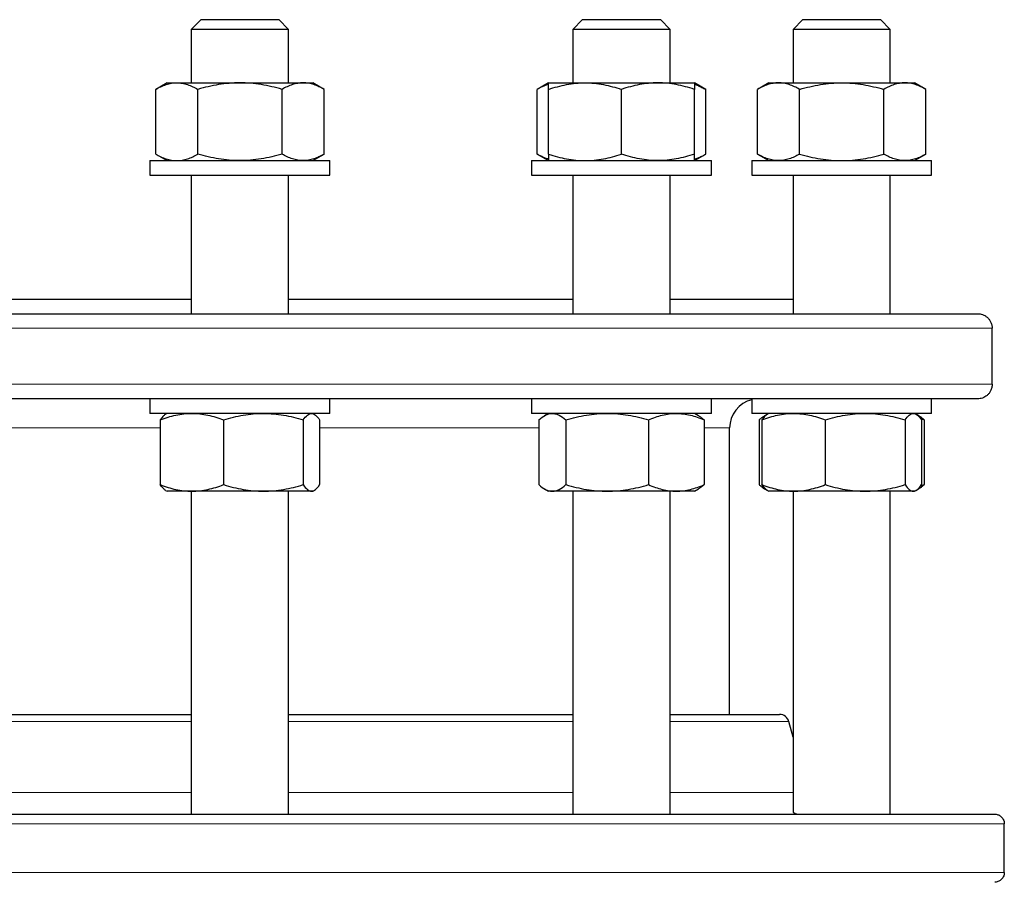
# Model space of a CAD drawing. Header units: millimetres. Extents: x 157 to 1087, y 67 to 925.
# Tile 4 of 9: x 376 to 579, y 251 to 427. Entities that reach past the tile are written whole.
import ezdxf

# ---------------------------------------------------------------- set-up
doc = ezdxf.new("R2010")
doc.units = ezdxf.units.MM

msp = doc.modelspace()

# ---------------------------------------------------------------- linework, layer by layer
at = {"color": 7, "linetype": 'Continuous', "lineweight": 25}
for p, q in [((413.64, 427.3), (411.64, 425.3)), ((413.64, 427.3), (418.84, 427.3)), ((418.84, 427.3), (429.64, 427.3)), ((431.64, 425.3), (429.64, 427.3)), ((492.09, 427.3), (490.09, 425.3)), ((492.09, 427.3), (501.41, 427.3)), ((501.41, 427.3), (508.09, 427.3)), ((510.09, 425.3), (508.09, 427.3)), ((537.38, 427.3), (535.38, 425.3)), ((537.38, 427.3), (550.47, 427.3)), ((550.47, 427.3), (553.38, 427.3)), ((555.38, 425.3), (553.38, 427.3)), ((411.64, 425.3), (411.64, 414.3)), ((418.14, 425.3), (411.64, 425.3)), ((431.64, 425.3), (418.14, 425.3)), ((431.64, 414.3), (431.64, 425.3)), ((490.09, 425.3), (490.09, 414.3)), ((501.74, 425.3), (490.09, 425.3)), ((510.09, 425.3), (501.74, 425.3)), ((510.09, 414.3), (510.09, 425.3)), ((535.38, 425.3), (535.38, 414.3)), ((551.75, 425.3), (535.38, 425.3)), ((555.38, 425.3), (551.75, 425.3)), ((555.38, 414.3), (555.38, 425.3)), ((406.64, 414.3), (404.32, 412.96)), ((406.64, 414.3), (408.65, 414.3)), ((408.65, 414.3), (421.64, 414.3)), ((421.64, 414.3), (434.63, 414.3)), ((434.63, 414.3), (436.64, 414.3)), ((438.96, 412.96), (436.64, 414.3)), ((485.09, 414.3), (482.77, 412.96)), ((485.09, 414.3), (492.59, 414.3)), ((492.59, 414.3), (507.59, 414.3)), ((507.59, 414.3), (515.09, 414.3)), ((517.41, 412.96), (515.09, 414.3)), ((530.38, 414.3), (528.06, 412.96)), ((530.38, 414.3), (532.39, 414.3)), ((532.39, 414.3), (545.38, 414.3)), ((545.38, 414.3), (558.37, 414.3)), ((558.37, 414.3), (560.38, 414.3)), ((562.7, 412.96), (560.38, 414.3)), ((404.32, 399.64), (404.32, 412.96)), ((412.98, 399.64), (412.98, 412.96)), ((430.3, 399.64), (430.3, 412.96)), ((438.96, 399.64), (438.96, 412.96)), ((482.77, 399.64), (482.77, 412.96)), ((485.09, 399.64), (485.09, 412.96)), ((500.09, 399.64), (500.09, 412.96)), ((515.09, 399.64), (515.09, 412.96)), ((517.41, 399.64), (517.41, 412.96)), ((528.06, 399.64), (528.06, 412.96)), ((536.72, 399.64), (536.72, 412.96)), ((554.04, 399.64), (554.04, 412.96)), ((562.7, 399.64), (562.7, 412.96)), ((404.32, 399.64), (406.64, 398.3)), ((436.64, 398.3), (438.96, 399.64)), ((482.77, 399.64), (485.09, 398.3)), ((515.09, 398.3), (517.41, 399.64)), ((528.06, 399.64), (530.38, 398.3)), ((560.38, 398.3), (562.7, 399.64)), ((403.14, 398.3), (403.14, 395.3)), ((403.14, 398.3), (440.14, 398.3)), ((440.14, 395.3), (440.14, 398.3)), ((481.59, 398.3), (481.59, 395.3)), ((481.59, 398.3), (518.59, 398.3)), ((518.59, 395.3), (518.59, 398.3)), ((526.88, 398.3), (526.88, 395.3)), ((526.88, 398.3), (563.88, 398.3)), ((563.88, 395.3), (563.88, 398.3)), ((403.14, 395.3), (440.14, 395.3)), ((411.64, 395.3), (411.64, 366.8)), ((431.64, 366.8), (431.64, 395.3)), ((481.59, 395.3), (518.59, 395.3)), ((490.09, 395.3), (490.09, 366.8)), ((510.09, 366.8), (510.09, 395.3)), ((526.88, 395.3), (563.88, 395.3)), ((535.38, 395.3), (535.38, 366.8)), ((555.38, 366.8), (555.38, 395.3)), ((341.05, 369.8), (411.64, 369.8)), ((431.64, 369.8), (490.09, 369.8)), ((510.09, 369.8), (535.38, 369.8)), ((179.34, 366.8), (573.34, 366.8)), ((576.32, 352.3), (576.32, 363.8)), ((573.34, 349.3), (179.34, 349.3)), ((403.14, 349.3), (403.14, 346.3)), ((440.14, 346.3), (440.14, 349.3)), ((481.59, 349.3), (481.59, 346.3)), ((518.59, 346.3), (518.59, 349.3)), ((526.88, 349.3), (526.88, 346.3)), ((563.88, 346.3), (563.88, 349.3)), ((403.25, 346.3), (403.14, 346.3)), ((440.14, 346.3), (403.25, 346.3)), ((406.64, 346.3), (406.34, 346.13)), ((436.93, 346.13), (436.64, 346.3)), ((485.16, 346.3), (481.59, 346.3)), ((485.09, 346.3), (484.24, 345.81)), ((518.59, 346.3), (485.16, 346.3)), ((515.94, 345.81), (515.09, 346.3)), ((537.92, 346.3), (526.88, 346.3)), ((530.38, 346.3), (530.09, 346.13)), ((563.88, 346.3), (537.92, 346.3)), ((560.68, 346.13), (560.38, 346.3)), ((405.24, 344.96), (405.24, 331.64)), ((418.27, 344.96), (418.27, 331.64)), ((434.67, 344.96), (434.67, 331.64)), ((438.03, 344.96), (438.03, 331.64)), ((483.1, 344.96), (483.1, 331.64)), ((488.68, 344.96), (488.68, 331.64)), ((505.67, 344.96), (505.67, 331.64)), ((517.08, 344.96), (517.08, 331.64)), ((528.39, 344.96), (528.39, 331.64)), ((528.98, 344.96), (528.98, 331.64)), ((530.09, 346.13), (529.53, 345.81)), ((542.01, 344.96), (542.01, 331.64)), ((558.41, 344.96), (558.41, 331.64)), ((561.23, 345.81), (560.71, 346.11)), ((561.53, 345.3), (562.37, 344.96)), ((561.78, 344.96), (561.78, 331.64)), ((562.37, 344.96), (562.37, 331.64)), ((522.34, 284.36), (522.34, 343.3)), ((406.34, 330.47), (406.64, 330.3)), ((411.75, 330.3), (406.64, 330.3)), ((411.64, 330.3), (411.64, 263.86)), ((426.47, 330.3), (411.75, 330.3)), ((436.35, 330.3), (426.47, 330.3)), ((431.64, 263.86), (431.64, 330.3)), ((436.64, 330.3), (436.35, 330.3)), ((436.64, 330.3), (436.93, 330.47)), ((484.24, 330.79), (485.09, 330.3)), ((485.89, 330.3), (485.09, 330.3)), ((497.17, 330.3), (485.89, 330.3)), ((490.09, 330.3), (490.09, 263.86)), ((511.37, 330.3), (497.17, 330.3)), ((510.09, 263.86), (510.09, 330.3)), ((515.09, 330.3), (511.37, 330.3)), ((515.09, 330.3), (515.94, 330.79)), ((529.53, 330.79), (530.09, 330.47)), ((530.09, 330.47), (530.38, 330.3)), ((535.5, 330.3), (530.38, 330.3)), ((535.38, 330.3), (535.38, 264.42)), ((550.21, 330.3), (535.5, 330.3)), ((560.09, 330.3), (550.21, 330.3)), ((555.38, 263.86), (555.38, 330.3)), ((560.38, 330.3), (560.09, 330.3)), ((560.38, 330.3), (560.68, 330.47)), ((560.71, 330.48), (561.23, 330.79)), ((561.53, 331.3), (562.37, 331.64)), ((341.05, 284.36), (411.64, 284.36)), ((431.64, 284.36), (490.09, 284.36)), ((510.09, 284.36), (532.6, 284.36)), ((535.38, 279.72), (534.53, 282.88)), ((175.85, 263.86), (576.84, 263.86)), ((578.82, 251.86), (578.82, 261.86))]:
    msp.add_line(p, q, dxfattribs=at)
at = {"color": 8, "linetype": 'Continuous', "lineweight": 18}
for p, q in [((576.32, 363.8), (176.37, 363.8)), ((176.37, 352.3), (576.32, 352.3)), ((405.24, 343.3), (348.04, 343.3)), ((483.1, 343.3), (438.03, 343.3)), ((522.34, 343.3), (517.08, 343.3)), ((411.64, 282.88), (341.05, 282.88)), ((490.09, 282.88), (431.64, 282.88)), ((534.53, 282.88), (510.09, 282.88)), ((341.05, 268.31), (411.64, 268.31)), ((431.64, 268.31), (490.09, 268.31)), ((510.09, 268.31), (535.38, 268.31)), ((578.82, 261.86), (173.87, 261.86)), ((173.87, 251.86), (578.82, 251.86))]:
    msp.add_line(p, q, dxfattribs=at)
at = {"color": 7, "linetype": 'Continuous', "lineweight": 25}
for centre, radius, start, end in [((528.34, 343.3), 6, 104.1127, 180), ((532.6, 282.36), 2, 15, 90)]:
    msp.add_arc(centre, radius, start, end, dxfattribs=at)
for points, knots in [([(404.32, 412.96), (404.67, 413.16), (405.02, 413.35), (405.74, 413.68), (406.1, 413.82), (407.19, 414.17), (407.91, 414.3), (408.65, 414.3)], [0, 0, 0, 0, 0.25, 0.25, 0.5, 0.5, 1, 1, 1, 1]), ([(408.65, 414.3), (409.01, 414.3), (409.38, 414.27), (410.12, 414.14), (410.48, 414.05), (411.57, 413.7), (412.28, 413.36), (412.98, 412.96)], [0, 0, 0, 0, 0.25, 0.25, 0.5, 0.5, 1, 1, 1, 1]), ([(421.64, 414.3), (420.9, 414.3), (420.16, 414.26), (418.7, 414.14), (417.98, 414.05), (415.81, 413.7), (414.39, 413.36), (412.98, 412.96)], [0, 0, 0, 0, 0.25, 0.25, 0.5, 0.5, 1, 1, 1, 1]), ([(430.3, 412.96), (428.88, 413.37), (427.45, 413.7), (424.57, 414.17), (423.11, 414.3), (421.64, 414.3)], [0, 0, 0, 0, 0.5, 0.5, 1, 1, 1, 1]), ([(434.63, 414.3), (434.26, 414.3), (433.89, 414.26), (433.16, 414.14), (432.8, 414.05), (431.72, 413.7), (431, 413.36), (430.3, 412.96)], [0, 0, 0, 0, 0.25, 0.25, 0.5, 0.5, 1, 1, 1, 1]), ([(438.96, 412.96), (438.25, 413.37), (437.54, 413.7), (436.09, 414.17), (435.36, 414.3), (434.63, 414.3)], [0, 0, 0, 0, 0.5, 0.5, 1, 1, 1, 1]), ([(485.09, 413.98), (484.98, 413.95), (484.65, 413.86), (484.1, 413.64), (483.43, 413.33), (482.99, 413.08), (482.77, 412.96)], [0, 0, 0, 0, 0.132857, 0.421842, 0.710957, 1, 1, 1, 1]), ([(485.09, 412.96), (485.7, 413.16), (486.31, 413.35), (487.56, 413.68), (488.18, 413.82), (490.06, 414.17), (491.32, 414.3), (492.59, 414.3)], [0, 0, 0, 0, 0.25, 0.25, 0.5, 0.5, 1, 1, 1, 1]), ([(485.09, 412.96), (485.09, 413.37), (485.09, 413.7), (485.09, 414.17), (485.09, 414.3), (485.09, 414.3)], [0, 0, 0, 0, 0.5, 0.5, 1, 1, 1, 1]), ([(492.59, 414.3), (493.22, 414.3), (493.86, 414.27), (495.13, 414.14), (495.77, 414.05), (497.65, 413.7), (498.87, 413.36), (500.09, 412.96)], [0, 0, 0, 0, 0.25, 0.25, 0.5, 0.5, 1, 1, 1, 1]), ([(507.59, 414.3), (506.95, 414.3), (506.31, 414.26), (505.05, 414.14), (504.42, 414.05), (502.55, 413.7), (501.31, 413.36), (500.09, 412.96)], [0, 0, 0, 0, 0.25, 0.25, 0.5, 0.5, 1, 1, 1, 1]), ([(515.09, 412.96), (513.86, 413.37), (512.62, 413.7), (510.13, 414.17), (508.86, 414.3), (507.59, 414.3)], [0, 0, 0, 0, 0.5, 0.5, 1, 1, 1, 1]), ([(515.09, 414.3), (515.09, 414.3), (515.09, 414.26), (515.09, 414.14), (515.09, 414.05), (515.09, 413.7), (515.09, 413.36), (515.09, 412.96)], [0, 0, 0, 0, 0.25, 0.25, 0.5, 0.5, 1, 1, 1, 1]), ([(515.09, 413.99), (515.34, 413.91), (515.85, 413.74), (516.63, 413.39), (517.15, 413.1), (517.41, 412.96)], [0, 0, 0, 0, 0.320666, 0.660318, 1, 1, 1, 1]), ([(532.39, 414.3), (532.02, 414.3), (531.65, 414.26), (530.92, 414.14), (530.56, 414.05), (529.48, 413.7), (528.77, 413.36), (528.06, 412.96)], [0, 0, 0, 0, 0.25, 0.25, 0.5, 0.5, 1, 1, 1, 1]), ([(536.72, 412.96), (536.01, 413.37), (535.3, 413.7), (533.86, 414.17), (533.13, 414.3), (532.39, 414.3)], [0, 0, 0, 0, 0.5, 0.5, 1, 1, 1, 1]), ([(536.72, 412.96), (537.42, 413.16), (538.14, 413.35), (539.57, 413.68), (540.29, 413.82), (542.46, 414.17), (543.92, 414.3), (545.38, 414.3)], [0, 0, 0, 0, 0.25, 0.25, 0.5, 0.5, 1, 1, 1, 1]), ([(545.38, 414.3), (546.11, 414.3), (546.85, 414.27), (548.32, 414.14), (549.05, 414.05), (551.22, 413.7), (552.64, 413.36), (554.04, 412.96)], [0, 0, 0, 0, 0.25, 0.25, 0.5, 0.5, 1, 1, 1, 1]), ([(558.37, 414.3), (558, 414.3), (557.63, 414.26), (556.9, 414.14), (556.54, 414.05), (555.46, 413.7), (554.75, 413.36), (554.04, 412.96)], [0, 0, 0, 0, 0.25, 0.25, 0.5, 0.5, 1, 1, 1, 1]), ([(562.7, 412.96), (561.99, 413.37), (561.28, 413.7), (559.84, 414.17), (559.11, 414.3), (558.37, 414.3)], [0, 0, 0, 0, 0.5, 0.5, 1, 1, 1, 1]), ([(404.32, 399.64), (404.67, 399.43), (405.02, 399.25), (405.74, 398.91), (406.1, 398.77), (407.19, 398.42), (407.91, 398.3), (408.65, 398.3)], [0, 0, 0, 0, 0.25, 0.25, 0.5, 0.5, 1, 1, 1, 1]), ([(408.65, 398.3), (409.01, 398.3), (409.38, 398.33), (410.12, 398.45), (410.48, 398.54), (411.57, 398.9), (412.28, 399.23), (412.98, 399.64)], [0, 0, 0, 0, 0.25, 0.25, 0.5, 0.5, 1, 1, 1, 1]), ([(421.64, 398.3), (420.9, 398.3), (420.16, 398.33), (418.7, 398.45), (417.98, 398.54), (415.81, 398.89), (414.39, 399.23), (412.98, 399.64)], [0, 0, 0, 0, 0.25, 0.25, 0.5, 0.5, 1, 1, 1, 1]), ([(430.3, 399.64), (428.88, 399.23), (427.45, 398.89), (424.57, 398.42), (423.11, 398.3), (421.64, 398.3)], [0, 0, 0, 0, 0.5, 0.5, 1, 1, 1, 1]), ([(434.63, 398.3), (434.26, 398.3), (433.89, 398.33), (433.16, 398.45), (432.8, 398.54), (431.72, 398.89), (431, 399.23), (430.3, 399.64)], [0, 0, 0, 0, 0.25, 0.25, 0.5, 0.5, 1, 1, 1, 1]), ([(438.96, 399.64), (438.25, 399.23), (437.54, 398.89), (436.09, 398.42), (435.36, 398.3), (434.63, 398.3)], [0, 0, 0, 0, 0.5, 0.5, 1, 1, 1, 1]), ([(485.09, 398.61), (484.98, 398.64), (484.65, 398.73), (484.1, 398.96), (483.43, 399.27), (482.99, 399.51), (482.77, 399.64)], [0, 0, 0, 0, 0.132857, 0.421842, 0.710957, 1, 1, 1, 1]), ([(485.09, 399.64), (485.7, 399.43), (486.31, 399.25), (487.56, 398.91), (488.18, 398.77), (490.06, 398.42), (491.32, 398.3), (492.59, 398.3)], [0, 0, 0, 0, 0.25, 0.25, 0.5, 0.5, 1, 1, 1, 1]), ([(485.09, 399.64), (485.09, 399.23), (485.09, 398.89), (485.09, 398.42), (485.09, 398.3), (485.09, 398.3)], [0, 0, 0, 0, 0.5, 0.5, 1, 1, 1, 1]), ([(492.59, 398.3), (493.22, 398.3), (493.86, 398.33), (495.13, 398.45), (495.77, 398.54), (497.65, 398.9), (498.87, 399.23), (500.09, 399.64)], [0, 0, 0, 0, 0.25, 0.25, 0.5, 0.5, 1, 1, 1, 1]), ([(507.59, 398.3), (506.95, 398.3), (506.31, 398.33), (505.05, 398.45), (504.42, 398.54), (502.55, 398.89), (501.31, 399.23), (500.09, 399.64)], [0, 0, 0, 0, 0.25, 0.25, 0.5, 0.5, 1, 1, 1, 1]), ([(515.09, 399.64), (513.86, 399.23), (512.62, 398.89), (510.13, 398.42), (508.86, 398.3), (507.59, 398.3)], [0, 0, 0, 0, 0.5, 0.5, 1, 1, 1, 1]), ([(515.09, 398.3), (515.09, 398.3), (515.09, 398.33), (515.09, 398.45), (515.09, 398.54), (515.09, 398.89), (515.09, 399.23), (515.09, 399.64)], [0, 0, 0, 0, 0.25, 0.25, 0.5, 0.5, 1, 1, 1, 1]), ([(515.09, 398.6), (515.34, 398.69), (515.85, 398.85), (516.63, 399.21), (517.15, 399.49), (517.41, 399.64)], [0, 0, 0, 0, 0.320666, 0.660318, 1, 1, 1, 1]), ([(532.39, 398.3), (532.02, 398.3), (531.65, 398.33), (530.92, 398.45), (530.56, 398.54), (529.48, 398.89), (528.77, 399.23), (528.06, 399.64)], [0, 0, 0, 0, 0.25, 0.25, 0.5, 0.5, 1, 1, 1, 1]), ([(536.72, 399.64), (536.01, 399.23), (535.3, 398.89), (533.86, 398.42), (533.13, 398.3), (532.39, 398.3)], [0, 0, 0, 0, 0.5, 0.5, 1, 1, 1, 1]), ([(536.72, 399.64), (537.42, 399.43), (538.14, 399.25), (539.57, 398.91), (540.29, 398.77), (542.46, 398.42), (543.92, 398.3), (545.38, 398.3)], [0, 0, 0, 0, 0.25, 0.25, 0.5, 0.5, 1, 1, 1, 1]), ([(545.38, 398.3), (546.11, 398.3), (546.85, 398.33), (548.32, 398.45), (549.05, 398.54), (551.22, 398.9), (552.64, 399.23), (554.04, 399.64)], [0, 0, 0, 0, 0.25, 0.25, 0.5, 0.5, 1, 1, 1, 1]), ([(558.37, 398.3), (558, 398.3), (557.63, 398.33), (556.9, 398.45), (556.54, 398.54), (555.46, 398.89), (554.75, 399.23), (554.04, 399.64)], [0, 0, 0, 0, 0.25, 0.25, 0.5, 0.5, 1, 1, 1, 1]), ([(562.7, 399.64), (561.99, 399.23), (561.28, 398.89), (559.84, 398.42), (559.11, 398.3), (558.37, 398.3)], [0, 0, 0, 0, 0.5, 0.5, 1, 1, 1, 1]), ([(573.34, 366.8), (573.68, 366.8), (574.01, 366.74), (574.5, 366.57), (574.66, 366.5), (574.97, 366.32), (575.12, 366.21), (575.41, 365.97), (575.55, 365.83), (575.8, 365.51), (575.91, 365.33), (576.11, 364.94), (576.18, 364.73), (576.27, 364.39), (576.29, 364.27), (576.31, 364.04), (576.32, 363.92), (576.32, 363.8)], [0, 0, 0, 0, 0.25, 0.25, 0.375, 0.375, 0.5, 0.5, 0.625, 0.625, 0.75, 0.75, 0.875, 0.875, 0.9375, 0.9375, 1, 1, 1, 1]), ([(576.32, 352.3), (576.32, 352.06), (576.29, 351.82), (576.19, 351.37), (576.11, 351.15), (575.91, 350.76), (575.8, 350.58), (575.55, 350.27), (575.41, 350.13), (574.98, 349.76), (574.67, 349.58), (574.01, 349.35), (573.68, 349.3), (573.34, 349.3)], [0, 0, 0, 0, 0.125, 0.125, 0.25, 0.25, 0.375, 0.375, 0.5, 0.5, 0.75, 0.75, 1, 1, 1, 1]), ([(405.24, 344.96), (405.77, 345.16), (406.3, 345.35), (407.39, 345.68), (407.93, 345.82), (409.56, 346.17), (410.65, 346.3), (411.75, 346.3)], [0, 0, 0, 0, 0.25, 0.25, 0.5, 0.5, 1, 1, 1, 1]), ([(411.75, 346.3), (412.31, 346.3), (412.86, 346.27), (413.97, 346.14), (414.52, 346.05), (416.15, 345.7), (417.22, 345.36), (418.27, 344.96)], [0, 0, 0, 0, 0.25, 0.25, 0.5, 0.5, 1, 1, 1, 1]), ([(418.27, 344.96), (419.61, 345.37), (420.96, 345.7), (423.69, 346.17), (425.07, 346.3), (426.47, 346.3)], [0, 0, 0, 0, 0.5, 0.5, 1, 1, 1, 1]), ([(426.47, 346.3), (427.16, 346.3), (427.86, 346.26), (429.25, 346.14), (429.93, 346.05), (431.98, 345.7), (433.33, 345.36), (434.67, 344.96)], [0, 0, 0, 0, 0.25, 0.25, 0.5, 0.5, 1, 1, 1, 1]), ([(434.67, 344.96), (434.94, 345.37), (435.22, 345.7), (435.78, 346.17), (436.06, 346.3), (436.35, 346.3)], [0, 0, 0, 0, 0.5, 0.5, 1, 1, 1, 1]), ([(436.35, 346.3), (436.49, 346.3), (436.64, 346.26), (436.92, 346.14), (437.06, 346.05), (437.48, 345.7), (437.76, 345.36), (438.03, 344.96)], [0, 0, 0, 0, 0.25, 0.25, 0.5, 0.5, 1, 1, 1, 1]), ([(483.1, 344.96), (483.55, 345.37), (484.01, 345.7), (484.94, 346.17), (485.41, 346.3), (485.89, 346.3)], [0, 0, 0, 0, 0.5, 0.5, 1, 1, 1, 1]), ([(485.89, 346.3), (486.12, 346.3), (486.36, 346.26), (486.83, 346.14), (487.06, 346.05), (487.76, 345.7), (488.22, 345.36), (488.68, 344.96)], [0, 0, 0, 0, 0.25, 0.25, 0.5, 0.5, 1, 1, 1, 1]), ([(488.68, 344.96), (489.37, 345.16), (490.06, 345.35), (491.47, 345.68), (492.18, 345.82), (494.31, 346.17), (495.74, 346.3), (497.17, 346.3)], [0, 0, 0, 0, 0.25, 0.25, 0.5, 0.5, 1, 1, 1, 1]), ([(497.17, 346.3), (497.89, 346.3), (498.61, 346.27), (500.05, 346.14), (500.77, 346.05), (502.9, 345.7), (504.29, 345.36), (505.67, 344.96)], [0, 0, 0, 0, 0.25, 0.25, 0.5, 0.5, 1, 1, 1, 1]), ([(505.67, 344.96), (506.6, 345.37), (507.54, 345.7), (509.44, 346.17), (510.4, 346.3), (511.37, 346.3)], [0, 0, 0, 0, 0.5, 0.5, 1, 1, 1, 1]), ([(511.37, 346.3), (511.86, 346.3), (512.34, 346.26), (513.3, 346.14), (513.78, 346.05), (515.21, 345.7), (516.15, 345.36), (517.08, 344.96)], [0, 0, 0, 0, 0.25, 0.25, 0.5, 0.5, 1, 1, 1, 1]), ([(528.98, 344.96), (530.05, 345.37), (531.12, 345.7), (533.29, 346.17), (534.39, 346.3), (535.5, 346.3)], [0, 0, 0, 0, 0.5, 0.5, 1, 1, 1, 1]), ([(535.5, 346.3), (536.05, 346.3), (536.61, 346.26), (537.7, 346.14), (538.25, 346.05), (539.88, 345.7), (540.95, 345.36), (542.01, 344.96)], [0, 0, 0, 0, 0.25, 0.25, 0.5, 0.5, 1, 1, 1, 1]), ([(542.01, 344.96), (542.68, 345.16), (543.35, 345.35), (544.71, 345.68), (545.4, 345.82), (547.45, 346.17), (548.83, 346.3), (550.21, 346.3)], [0, 0, 0, 0, 0.25, 0.25, 0.5, 0.5, 1, 1, 1, 1]), ([(550.21, 346.3), (550.9, 346.3), (551.6, 346.27), (553, 346.14), (553.69, 346.05), (555.74, 345.7), (557.08, 345.36), (558.41, 344.96)], [0, 0, 0, 0, 0.25, 0.25, 0.5, 0.5, 1, 1, 1, 1]), ([(558.41, 344.96), (558.69, 345.37), (558.96, 345.7), (559.52, 346.17), (559.81, 346.3), (560.09, 346.3)], [0, 0, 0, 0, 0.5, 0.5, 1, 1, 1, 1]), ([(560.09, 346.3), (560.24, 346.3), (560.38, 346.26), (560.66, 346.14), (560.81, 346.05), (561.23, 345.7), (561.5, 345.36), (561.78, 344.96)], [0, 0, 0, 0, 0.25, 0.25, 0.5, 0.5, 1, 1, 1, 1]), ([(406.34, 346.12), (406.32, 346.11), (406.21, 346.06), (406.02, 345.9), (405.76, 345.64), (405.5, 345.33), (405.33, 345.08), (405.24, 344.96)], [0, 0, 0, 0, 0.05801, 0.290321, 0.526829, 0.763444, 1, 1, 1, 1]), ([(517.08, 344.96), (516.93, 345.09), (516.63, 345.34), (516.24, 345.63), (516.01, 345.76), (515.93, 345.8)], [0, 0, 0, 0, 0.396915, 0.793942, 1, 1, 1, 1]), ([(528.39, 344.96), (528.54, 345.09), (528.84, 345.35), (529.3, 345.67), (529.65, 345.88), (529.84, 345.97), (529.89, 345.98)], [0, 0, 0, 0, 0.304999, 0.610085, 0.915011, 1, 1, 1, 1]), ([(530.09, 346.12), (530.07, 346.11), (529.96, 346.06), (529.76, 345.9), (529.5, 345.64), (529.24, 345.33), (529.07, 345.08), (528.98, 344.96)], [0, 0, 0, 0, 0.05801, 0.290321, 0.526829, 0.763444, 1, 1, 1, 1]), ([(562.37, 344.96), (562.22, 345.09), (561.92, 345.34), (561.54, 345.63), (561.3, 345.76), (561.22, 345.8)], [0, 0, 0, 0, 0.396915, 0.793942, 1, 1, 1, 1]), ([(405.24, 331.64), (405.77, 331.43), (406.3, 331.25), (407.39, 330.91), (407.93, 330.77), (409.56, 330.42), (410.65, 330.3), (411.75, 330.3)], [0, 0, 0, 0, 0.25, 0.25, 0.5, 0.5, 1, 1, 1, 1]), ([(406.34, 330.47), (406.32, 330.48), (406.21, 330.54), (406.02, 330.7), (405.76, 330.95), (405.5, 331.27), (405.33, 331.51), (405.24, 331.64)], [0, 0, 0, 0, 0.05801, 0.290321, 0.526829, 0.763444, 1, 1, 1, 1]), ([(411.75, 330.3), (412.31, 330.3), (412.86, 330.33), (413.97, 330.45), (414.52, 330.54), (416.15, 330.9), (417.22, 331.23), (418.27, 331.64)], [0, 0, 0, 0, 0.25, 0.25, 0.5, 0.5, 1, 1, 1, 1]), ([(418.27, 331.64), (419.61, 331.23), (420.96, 330.89), (423.69, 330.42), (425.07, 330.3), (426.47, 330.3)], [0, 0, 0, 0, 0.5, 0.5, 1, 1, 1, 1]), ([(426.47, 330.3), (427.16, 330.3), (427.86, 330.33), (429.25, 330.45), (429.93, 330.54), (431.98, 330.89), (433.33, 331.23), (434.67, 331.64)], [0, 0, 0, 0, 0.25, 0.25, 0.5, 0.5, 1, 1, 1, 1]), ([(434.67, 331.64), (434.94, 331.23), (435.22, 330.89), (435.78, 330.42), (436.06, 330.3), (436.35, 330.3)], [0, 0, 0, 0, 0.5, 0.5, 1, 1, 1, 1]), ([(436.35, 330.3), (436.49, 330.3), (436.64, 330.33), (436.92, 330.45), (437.06, 330.54), (437.48, 330.89), (437.76, 331.23), (438.03, 331.64)], [0, 0, 0, 0, 0.25, 0.25, 0.5, 0.5, 1, 1, 1, 1]), ([(483.1, 331.64), (483.55, 331.23), (484.01, 330.89), (484.94, 330.42), (485.41, 330.3), (485.89, 330.3)], [0, 0, 0, 0, 0.5, 0.5, 1, 1, 1, 1]), ([(485.89, 330.3), (486.12, 330.3), (486.36, 330.33), (486.83, 330.45), (487.06, 330.54), (487.76, 330.89), (488.22, 331.23), (488.68, 331.64)], [0, 0, 0, 0, 0.25, 0.25, 0.5, 0.5, 1, 1, 1, 1]), ([(488.68, 331.64), (489.37, 331.43), (490.06, 331.25), (491.47, 330.91), (492.18, 330.77), (494.31, 330.42), (495.74, 330.3), (497.17, 330.3)], [0, 0, 0, 0, 0.25, 0.25, 0.5, 0.5, 1, 1, 1, 1]), ([(497.17, 330.3), (497.89, 330.3), (498.61, 330.33), (500.05, 330.45), (500.77, 330.54), (502.9, 330.9), (504.29, 331.23), (505.67, 331.64)], [0, 0, 0, 0, 0.25, 0.25, 0.5, 0.5, 1, 1, 1, 1]), ([(505.67, 331.64), (506.6, 331.23), (507.54, 330.89), (509.44, 330.42), (510.4, 330.3), (511.37, 330.3)], [0, 0, 0, 0, 0.5, 0.5, 1, 1, 1, 1]), ([(511.37, 330.3), (511.86, 330.3), (512.34, 330.33), (513.3, 330.45), (513.78, 330.54), (515.21, 330.89), (516.15, 331.23), (517.08, 331.64)], [0, 0, 0, 0, 0.25, 0.25, 0.5, 0.5, 1, 1, 1, 1]), ([(517.08, 331.64), (516.93, 331.51), (516.63, 331.25), (516.24, 330.97), (516.01, 330.84), (515.93, 330.79)], [0, 0, 0, 0, 0.396915, 0.793942, 1, 1, 1, 1]), ([(528.39, 331.64), (528.54, 331.51), (528.84, 331.25), (529.3, 330.92), (529.65, 330.71), (529.84, 330.63), (529.89, 330.61)], [0, 0, 0, 0, 0.304999, 0.610085, 0.915011, 1, 1, 1, 1]), ([(528.98, 331.64), (530.05, 331.23), (531.12, 330.89), (533.29, 330.42), (534.39, 330.3), (535.5, 330.3)], [0, 0, 0, 0, 0.5, 0.5, 1, 1, 1, 1]), ([(530.09, 330.47), (530.07, 330.48), (529.96, 330.54), (529.76, 330.7), (529.5, 330.95), (529.24, 331.27), (529.07, 331.51), (528.98, 331.64)], [0, 0, 0, 0, 0.0580098, 0.2903207, 0.5268289, 0.7634444, 1, 1, 1, 1]), ([(535.5, 330.3), (536.05, 330.3), (536.61, 330.33), (537.7, 330.45), (538.25, 330.54), (539.88, 330.89), (540.95, 331.23), (542.01, 331.64)], [0, 0, 0, 0, 0.25, 0.25, 0.5, 0.5, 1, 1, 1, 1]), ([(542.01, 331.64), (542.68, 331.43), (543.35, 331.25), (544.71, 330.91), (545.4, 330.77), (547.45, 330.42), (548.83, 330.3), (550.21, 330.3)], [0, 0, 0, 0, 0.25, 0.25, 0.5, 0.5, 1, 1, 1, 1]), ([(550.21, 330.3), (550.9, 330.3), (551.6, 330.33), (553, 330.45), (553.69, 330.54), (555.74, 330.9), (557.08, 331.23), (558.41, 331.64)], [0, 0, 0, 0, 0.25, 0.25, 0.5, 0.5, 1, 1, 1, 1]), ([(558.41, 331.64), (558.69, 331.23), (558.96, 330.89), (559.52, 330.42), (559.81, 330.3), (560.09, 330.3)], [0, 0, 0, 0, 0.5, 0.5, 1, 1, 1, 1]), ([(560.09, 330.3), (560.24, 330.3), (560.38, 330.33), (560.66, 330.45), (560.81, 330.54), (561.23, 330.89), (561.5, 331.23), (561.78, 331.64)], [0, 0, 0, 0, 0.25, 0.25, 0.5, 0.5, 1, 1, 1, 1]), ([(562.37, 331.64), (562.22, 331.51), (561.92, 331.25), (561.54, 330.97), (561.3, 330.84), (561.22, 330.79)], [0, 0, 0, 0, 0.396915, 0.793942, 1, 1, 1, 1]), ([(535.38, 264.42), (535.39, 264.39), (535.39, 264.32), (535.48, 264.21), (535.62, 264.09), (535.83, 263.99), (536.1, 263.9), (536.37, 263.86), (536.55, 263.86), (536.59, 263.86)], [0, 0, 0, 0, 0.138542, 0.289629, 0.450082, 0.610522, 0.775695, 0.940821, 1, 1, 1, 1]), ([(576.84, 263.86), (576.95, 263.86), (577.06, 263.85), (577.28, 263.81), (577.4, 263.78), (577.72, 263.67), (577.93, 263.55), (578.22, 263.3), (578.31, 263.21), (578.47, 263), (578.55, 262.88), (578.68, 262.62), (578.73, 262.48), (578.8, 262.18), (578.82, 262.02), (578.82, 261.86)], [0, 0, 0, 0, 0.125, 0.125, 0.25, 0.25, 0.5, 0.5, 0.625, 0.625, 0.75, 0.75, 0.875, 0.875, 1, 1, 1, 1]), ([(578.82, 251.86), (578.82, 251.7), (578.8, 251.54), (578.73, 251.24), (578.68, 251.1), (578.55, 250.84), (578.47, 250.72), (578.31, 250.51), (578.22, 250.41), (577.93, 250.17), (577.72, 250.05), (577.28, 249.89), (577.06, 249.86), (576.84, 249.86)], [0, 0, 0, 0, 0.125, 0.125, 0.25, 0.25, 0.375, 0.375, 0.5, 0.5, 0.75, 0.75, 1, 1, 1, 1])]:
    msp.add_open_spline(points, degree=3, knots=knots, dxfattribs=at)

doc.saveas('drawing.dxf')
